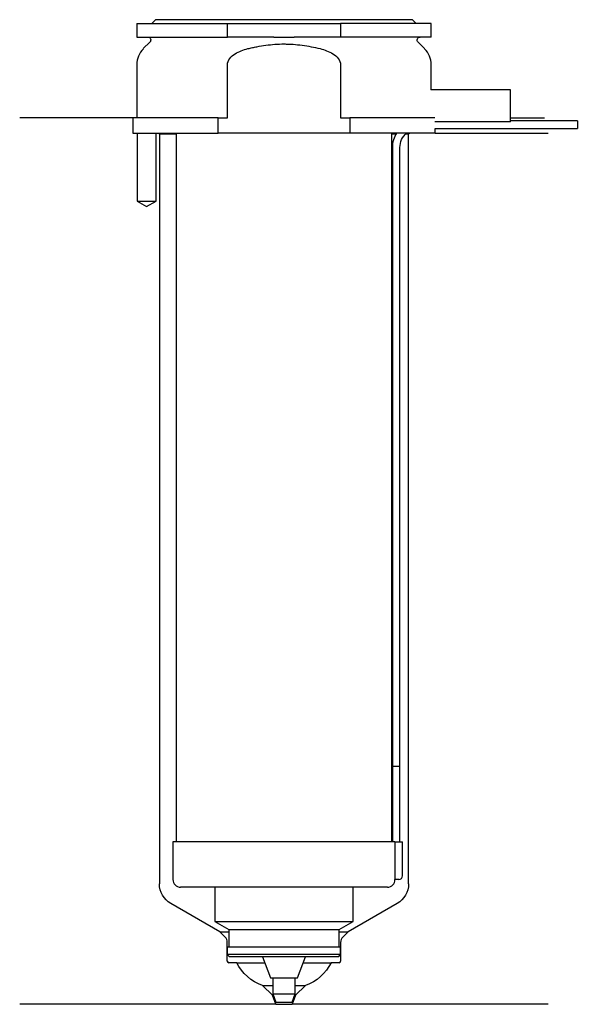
# Model space of a CAD drawing. Header units: inches. Extents: x 23 to 96, y 154 to 284.
import ezdxf

# ---------------------------------------------------------------- set-up
doc = ezdxf.new("R2010")
doc.units = ezdxf.units.IN
for name, color, linetype in [('201', 7, 'Continuous'), ('30', 7, 'Continuous'), ('32', 7, 'Continuous')]:
    doc.layers.add(name, color=color, linetype=linetype)

msp = doc.modelspace()

# ---------------------------------------------------------------- linework, layer by layer
at = {"layer": '201', "color": 113}
for p, q in [((37.53, 271.31), (22.53, 271.31)), ((37.53, 271.31), (37.53, 269.31)), ((87.53, 271.31), (92.01, 271.31)), ((38.08, 269.31), (38.08, 260.31)), ((40.58, 260.31), (40.58, 269.31)), ((40.93, 269.31), (41.03, 269.21)), ((41.03, 269.21), (43.23, 269.21)), ((41.03, 269.21), (41.03, 169.96)), ((71.83, 269.21), (72.37, 269.21)), ((73.64, 269.21), (74.03, 269.21)), ((74.03, 269.21), (74.13, 269.31)), ((74.03, 169.96), (74.03, 269.21)), ((77.53, 269.31), (92.53, 269.31)), ((38.08, 260.31), (39.33, 259.59)), ((39.33, 259.59), (40.58, 260.31)), ((49.02, 163.61), (42.53, 167.36)), ((72.53, 167.36), (66.03, 163.61)), ((49.73, 162.9), (49.02, 163.61)), ((49.02, 163.61), (50.22, 163.61)), ((64.83, 163.61), (66.03, 163.61)), ((66.03, 163.61), (65.32, 162.9)), ((50.02, 159.71), (50.02, 162.2)), ((65.03, 162.2), (65.03, 159.71)), ((51.28, 159.51), (50.22, 159.51)), ((51.28, 159.51), (54.97, 159.51)), ((60.08, 159.51), (63.78, 159.51)), ((64.83, 159.51), (63.78, 159.51)), ((54.69, 156.51), (56.03, 156.51)), ((55.99, 155.21), (54.69, 156.51)), ((59.03, 156.51), (60.36, 156.51)), ((60.36, 156.51), (59.06, 155.21)), ((55.99, 155.21), (56.1, 155.21)), ((56.43, 154.01), (55.99, 155.21)), ((59.06, 155.21), (58.63, 154.01)), ((58.95, 155.21), (59.06, 155.21)), ((56.43, 154.01), (22.53, 154.01)), ((56.43, 154.01), (58.63, 154.01)), ((92.53, 154.01), (58.63, 154.01))]:
    msp.add_line(p, q, dxfattribs=at)
at = {"layer": '201', "color": 113, "extrusion": (0, 0, -1)}
for centre, radius, start, end in [((-44.03, 169.96), 3, 300, 360), ((-71.03, 169.96), 3, 180, 240), ((-56.65, 162.18), 6, 289.0609, 333.5656), ((-58.4, 162.18), 6, 206.4344, 250.9391)]:
    msp.add_arc(centre, radius, start, end, dxfattribs=at)
at = {"layer": '201', "color": 113}
for centre, radius, start, end in [((49.02, 162.2), 1, 0, 45), ((66.03, 162.2), 1, 135, 180), ((50.22, 159.71), 0.2, 180, 270), ((64.83, 159.71), 0.2, -90, 0)]:
    msp.add_arc(centre, radius, start, end, dxfattribs=at)
at = {"layer": '30', "color": 113}
for p, q in [((40.53, 284.31), (40.03, 283.81)), ((74.53, 284.31), (40.53, 284.31)), ((75.03, 283.81), (74.53, 284.31)), ((38.03, 283.81), (38.03, 282.01)), ((38.03, 283.81), (50.03, 283.81)), ((50.03, 282.01), (50.03, 283.81)), ((50.03, 283.81), (65.03, 283.81)), ((65.03, 283.81), (65.03, 282.01)), ((77.03, 283.81), (65.03, 283.81)), ((77.03, 282.01), (77.03, 283.81)), ((38.03, 282.01), (50.03, 282.01)), ((56.18, 282.01), (50.03, 282.01)), ((65.03, 282.01), (58.87, 282.01)), ((77.03, 282.01), (65.03, 282.01)), ((39.76, 281.33), (38.9, 280.48)), ((76.15, 280.48), (75.29, 281.33)), ((38.03, 278.35), (38.03, 271.31)), ((50.03, 271.31), (50.03, 278.35)), ((65.03, 278.35), (65.03, 271.31)), ((77.03, 275.01), (77.03, 278.35)), ((48.81, 271.31), (37.53, 271.31)), ((37.53, 271.31), (37.53, 269.31)), ((48.81, 271.31), (50.03, 271.31)), ((48.81, 269.31), (48.81, 271.31)), ((65.03, 271.31), (66.24, 271.31)), ((77.49, 271.31), (66.24, 271.31)), ((66.24, 271.31), (66.24, 269.31)), ((77.53, 269.91), (96.38, 269.91)), ((77.53, 269.31), (77.53, 269.91)), ((96.38, 270.91), (87.53, 270.91)), ((96.38, 270.91), (96.38, 269.91)), ((37.53, 269.31), (48.81, 269.31)), ((38.08, 269.31), (38.08, 260.31)), ((40.58, 260.31), (40.58, 269.31)), ((43.23, 269.31), (43.23, 175.51)), ((66.24, 269.31), (48.81, 269.31)), ((77.53, 269.31), (66.24, 269.31)), ((71.83, 175.51), (71.83, 269.31)), ((71.88, 267.41), (71.88, 185.51)), ((72.88, 185.51), (72.88, 267.41)), ((38.08, 260.31), (40.58, 260.31)), ((71.88, 185.51), (72.88, 185.51)), ((71.88, 185.51), (72.88, 185.51)), ((71.88, 185.51), (71.88, 175.51)), ((72.88, 175.51), (72.88, 185.51)), ((42.83, 175.51), (42.83, 170.51)), ((72.2, 175.51), (42.83, 175.51)), ((72.2, 175.51), (72.2, 171.01)), ((72.2, 175.51), (73.23, 175.51)), ((73.23, 171.01), (73.23, 175.51)), ((71.23, 169.51), (43.83, 169.51)), ((48.38, 169.51), (48.38, 164.98)), ((66.68, 164.98), (66.68, 169.51)), ((72.73, 170.51), (72.22, 170.51)), ((48.38, 164.98), (66.68, 164.98)), ((48.38, 164.98), (50.22, 163.91)), ((64.83, 163.91), (66.68, 164.98)), ((50.22, 163.91), (50.22, 161.61)), ((50.22, 163.91), (64.83, 163.91)), ((64.83, 161.61), (64.83, 163.91)), ((50.02, 161.61), (50.02, 160.61)), ((50.02, 161.61), (65.03, 161.61)), ((65.03, 160.61), (65.03, 161.61)), ((50.02, 160.61), (50.32, 160.31)), ((65.03, 160.61), (50.02, 160.61)), ((64.73, 160.31), (50.32, 160.31)), ((54.67, 160.31), (55.73, 157.51)), ((59.33, 157.51), (60.38, 160.31)), ((64.73, 160.31), (65.03, 160.61)), ((55.73, 157.51), (59.33, 157.51)), ((56.03, 157.51), (56.03, 155.41)), ((59.03, 155.41), (59.03, 157.51)), ((56.03, 155.41), (59.03, 155.41)), ((56.03, 155.41), (56.43, 154.31)), ((58.63, 154.31), (59.03, 155.41)), ((56.43, 154.31), (58.63, 154.31))]:
    msp.add_line(p, q, dxfattribs=at)
at = {"layer": '30', "color": 113, "extrusion": (0, 0, -1)}
for centre, radius, start, end in [((-39.48, 281.61), 0.4, 90, 225), ((-75.58, 281.61), 0.4, -45, 90), ((-75.38, 267.41), 2.5, 0, 49.4634)]:
    msp.add_arc(centre, radius, start, end, dxfattribs=at)
at = {"layer": '30', "color": 113}
for centre, radius, start, end in [((41.03, 278.35), 3, 135, 180), ((74.03, 278.35), 3, 0, 45), ((75.38, 267.41), 3.5, 147.1205, 180), ((72.73, 171.01), 0.5, -90, 0), ((43.83, 170.51), 1, 180, 270), ((71.23, 170.51), 1, -90, 0)]:
    msp.add_arc(centre, radius, start, end, dxfattribs=at)
for points, knots in [([(56.18, 282.01), (56.63, 282.01), (57.08, 282.01), (57.63, 282.01), (57.75, 282.01), (57.97, 282.01), (58.08, 282.01), (58.42, 282.01), (58.64, 282.01), (58.87, 282.01)], [0, 0, 0, 0, 0.5, 0.5, 0.625, 0.625, 0.75, 0.75, 1, 1, 1, 1]), ([(50.03, 278.35), (50.03, 278.97), (50.53, 279.48), (51.58, 280.12), (52.16, 280.32), (52.76, 280.48)], [0, 0, 0, 0, 0.5, 0.5, 1, 1, 1, 1]), ([(52.76, 280.48), (52.95, 280.53), (53.15, 280.57), (53.54, 280.66), (53.74, 280.7), (54.33, 280.82), (54.73, 280.89), (55.92, 281.04), (56.72, 281.1), (57.73, 281.1), (57.93, 281.09), (58.33, 281.08), (58.54, 281.07), (59.14, 281.03), (59.54, 280.99), (60.74, 280.83), (61.52, 280.67), (62.3, 280.48)], [0, 0, 0, 0, 0.0625, 0.0625, 0.125, 0.125, 0.25, 0.25, 0.5, 0.5, 0.5625, 0.5625, 0.625, 0.625, 0.75, 0.75, 1, 1, 1, 1]), ([(62.3, 280.48), (62.89, 280.32), (63.48, 280.12), (64.53, 279.48), (65.03, 278.97), (65.03, 278.35)], [0, 0, 0, 0, 0.5, 0.5, 1, 1, 1, 1]), ([(72.2, 171.01), (72.2, 170.96), (72.2, 170.9), (72.2, 170.8), (72.21, 170.75), (72.21, 170.66), (72.21, 170.62), (72.22, 170.56), (72.22, 170.54), (72.22, 170.53), (72.22, 170.52), (72.22, 170.51)], [0, 0, 0, 0, 0.20806, 0.20806, 0.416347, 0.416347, 0.62495, 0.62495, 0.835236, 0.835236, 1, 1, 1, 1])]:
    msp.add_open_spline(points, degree=3, knots=knots, dxfattribs=at)
at = {"layer": '32', "color": 113}
for p, q in [((87.53, 275.01), (76.99, 275.01)), ((87.53, 270.81), (87.53, 275.01)), ((87.53, 270.81), (77.49, 270.81))]:
    msp.add_line(p, q, dxfattribs=at)

doc.saveas('drawing.dxf')
